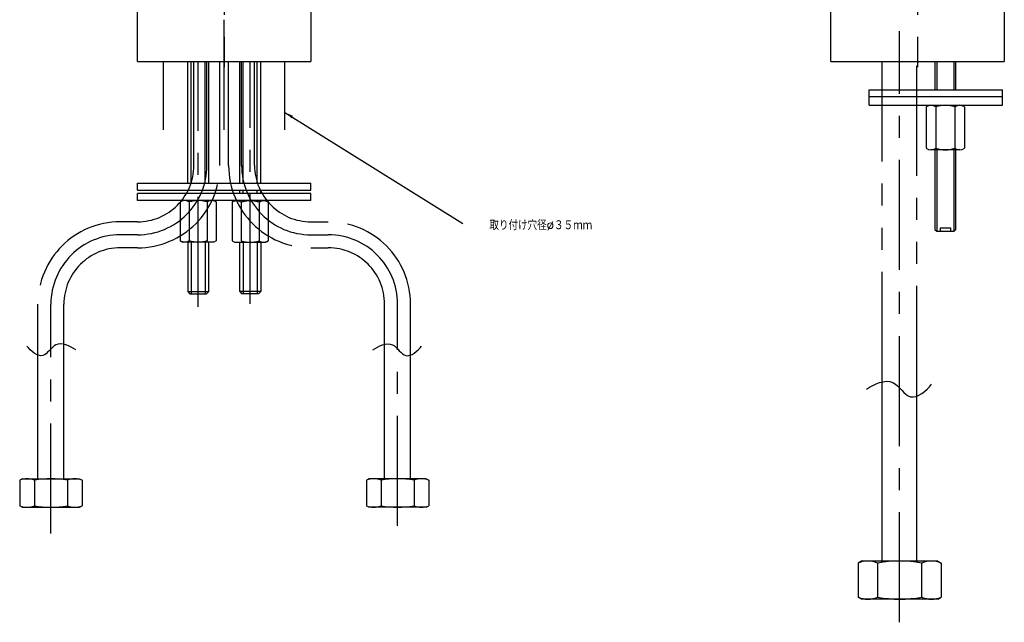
# Model space of a CAD drawing. Header units: millimetres. Extents: x -259 to 32, y -162 to 388.
# Tile 1 of 3: x -259 to 25, y -162 to 12. Entities that reach past the tile are written whole.
import ezdxf

# ---------------------------------------------------------------- set-up
doc = ezdxf.new("R2010")
doc.units = ezdxf.units.MM
doc.linetypes.add('CENTER', pattern=[50.8, 31.75, -6.35, 6.35, -6.35])
doc.linetypes.add('PHANTOM', pattern=[63.5, 31.75, -6.35, 6.35, -6.35, 6.35, -6.35])
doc.styles.get("Standard").update_dxf_attribs({"font": 'txt.shx', "bigfont": 'bigfont.shx'})
doc.dimstyles.new('ISO-25', dxfattribs={"dimtxt": 2.5, "dimasz": 2.5, "dimexe": 1.25, "dimexo": 0.625, "dimtad": 1, "dimtxsty": 'Standard', "dimcen": 2.5, "dimadec": 0, "dimazin": 0, "dimtfac": 1, "dimtmove": 0, "dimatfit": 3, "dimfxl": 0, "dimarcsym": 0})

msp = doc.modelspace()

# ---------------------------------------------------------------- linework, layer by layer
at = {"color": 7, "linetype": 'CENTER'}
for p, q in [((-200, -19.738728), (-200, 160.090327)), ((-200, 159.446234), (-200, -1.626477)), ((-200, 159.446234), (-200, -1.626477)), ((0, 159.446234), (0, -1.626477)), ((-5.199618, -161.734712), (-5.199618, 8.67981)), ((-207.5, -70.810058), (-207.5, 0)), ((-205, -30), (-205, 0)), ((-195, -30), (-195, 0)), ((-192.5, -69.937144), (-192.5, 0)), ((-225, -46.25), (-230, -46.25)), ((-175, -46.25), (-170, -46.25)), ((-225, -50), (-230, -50)), ((-175, -50), (-170, -50)), ((-225, -53.75), (-230, -53.75)), ((-175, -53.75), (-170, -53.75)), ((-250, -136.130344), (-250, -70)), ((-150, -133.93995), (-150, -70))]:
    msp.add_line(p, q, dxfattribs=at)
at = {"color": 7, "linetype": 'Continuous'}
for p, q in [((-225, 0), (-225, 120)), ((-175, 120), (-175, 0)), ((25, 120), (25, 0)), ((-25, 0), (-25, 92)), ((-225, 0), (-175, 0)), ((-210.508825, -35.102964), (-210.508825, 0)), ((-209.497805, -35.102964), (-209.497805, 0)), ((-205.502195, -35.102964), (-205.502195, 0)), ((-204.491175, -35.102964), (-204.491175, 0)), ((-195.508825, -35.102964), (-195.508825, 0)), ((-194.497805, -35.102964), (-194.497805, 0)), ((-190.502195, -35.102964), (-190.502195, 0)), ((-189.491175, -35.102964), (-189.491175, 0)), ((-25, 0), (25, 0)), ((5, 0), (5, -8.163888)), ((5.5, 0), (5.5, -8.163888)), ((10.5, -8.163888), (10.5, 0)), ((11, -8.163888), (11, 0)), ((-13.954451, -8.163888), (24.5, -8.163888)), ((-13.954451, -12.662672), (-13.954451, -8.163888)), ((24.480906, -10.16328), (24.5, -8.163888)), ((-13.954451, -10.16328), (24.5, -10.16328)), ((24.480906, -12.662672), (24.5, -10.16328)), ((-13.954451, -12.662672), (24.480906, -12.662672)), ((2.446612, -13.092228), (2.446612, -25.058115)), ((5.223306, -13.092228), (5.223306, -25.058115)), ((10.776694, -13.092228), (10.776694, -25.058115)), ((13.553388, -13.092228), (13.553388, -25.058115)), ((12.165041, -25.487672), (3.834959, -25.487672)), ((5, -25.487672), (5, -48.5)), ((5.5, -25.487672), (5.5, -49)), ((10.5, -49), (10.5, -25.487672)), ((11, -48.5), (11, -25.487672)), ((-225, -35.102964), (-175, -35.102964)), ((-225, -37.108847), (-225, -35.102964)), ((-175, -37.108847), (-175, -35.102964)), ((-225, -37.108847), (-175, -37.108847)), ((-225, -40.117673), (-225, -38.111789)), ((-175, -38.111789), (-225, -38.111789)), ((-195.508825, -38.111789), (-195.508825, -37.108847)), ((-194.497805, -38.111789), (-194.497805, -37.108847)), ((-190.502195, -38.111789), (-190.502195, -37.108847)), ((-189.491175, -38.111789), (-189.491175, -37.108847)), ((-175, -40.117673), (-175, -38.111789)), ((-175, -40.117673), (-225, -40.117673)), ((-212.013238, -40.117673), (-212.713368, -40.521893)), ((-212.713368, -40.521893), (-212.713368, -51.748754)), ((-210.107649, -40.521336), (-210.107649, -51.749311)), ((-204.591062, -40.363451), (-204.892351, -40.521336)), ((-204.892351, -40.521336), (-204.892351, -51.749311)), ((-202.986762, -40.117673), (-202.286632, -40.521893)), ((-202.286632, -40.521893), (-202.286632, -51.748754)), ((-197.013238, -40.117673), (-197.713368, -40.521893)), ((-197.713368, -40.521893), (-197.713368, -51.748754)), ((-195.408938, -40.363451), (-195.107649, -40.521336)), ((-195.107649, -40.521336), (-195.107649, -51.749311)), ((-189.892351, -40.521336), (-189.892351, -51.749311)), ((-187.986762, -40.117673), (-187.286632, -40.521893)), ((-187.286632, -40.521893), (-187.286632, -51.748754)), ((6.5, -48), (6.5, -49)), ((6.5, -48), (9.5, -48)), ((9.5, -48), (9.5, -49)), ((5, -48.5), (5.5, -49)), ((5.5, -49), (10.5, -49)), ((10.5, -49), (11, -48.5)), ((-212.713368, -51.748754), (-212.013238, -52.152974)), ((-202.986815, -52.152974), (-212.013185, -52.152974)), ((-210.508825, -52.152974), (-210.508825, -66.398051)), ((-210.107649, -51.749311), (-210.408993, -51.907222)), ((-209.497805, -52.152974), (-209.497805, -67)), ((-205.502195, -52.152974), (-205.502195, -67)), ((-204.491175, -66.398051), (-204.491175, -52.152974)), ((-202.286632, -51.748754), (-202.986762, -52.152974)), ((-197.713368, -51.748754), (-197.013238, -52.152974)), ((-197.013185, -52.152974), (-187.986815, -52.152974)), ((-195.508825, -66.398051), (-195.508825, -52.152974)), ((-194.497805, -52.152974), (-194.497805, -67)), ((-190.502195, -52.152974), (-190.502195, -67)), ((-189.892351, -51.749311), (-189.591007, -51.907222)), ((-189.491175, -52.152974), (-189.491175, -66.398051)), ((-187.286632, -51.748754), (-187.986762, -52.152974)), ((-210.508825, -66.398051), (-209.906987, -66.999926)), ((-210.508825, -66.398051), (-204.491175, -66.398051)), ((-210.281603, -66.51573), (-210.283144, -66.519965)), ((-209.90706, -67), (-205.09294, -67)), ((-204.491175, -66.398051), (-205.093013, -66.999926)), ((-195.508825, -66.398051), (-194.906987, -66.999926)), ((-189.491175, -66.398051), (-195.508825, -66.398051)), ((-190.09294, -67), (-194.90706, -67)), ((-189.491175, -66.398051), (-190.093013, -66.999926)), ((-189.718397, -66.51573), (-189.716856, -66.519965)), ((-246.25, -120.329583), (-246.25, -81.581225)), ((-153.75, -120.329583), (-153.75, -81.581225)), ((-253.75, -120.329583), (-253.75, -84.665245)), ((-146.25, -120.329583), (-146.25, -84.665245)), ((-10.199618, -144.064001), (-10.199618, -92.399524)), ((-0.199618, -144.064001), (-0.199618, -96.511551)), ((-258.25, -120.329583), (-259, -120.762595)), ((-259, -120.762595), (-259, -128.14657)), ((-258.25, -120.329583), (-241.75, -120.329583)), ((-254.76314, -120.762595), (-254.76314, -128.14657)), ((-245.23686, -120.762595), (-245.23686, -128.14657)), ((-241.75, -120.329583), (-241, -120.762595)), ((-241, -120.762595), (-241, -128.14657)), ((-158.25, -120.329583), (-159, -120.762595)), ((-159, -120.762595), (-159, -128.14657)), ((-141.75, -120.329583), (-158.25, -120.329583)), ((-154.76314, -120.762595), (-154.76314, -128.14657)), ((-145.23686, -120.762595), (-145.23686, -128.14657)), ((-141.75, -120.329583), (-141, -120.762595)), ((-141, -120.762595), (-141, -128.14657)), ((-258.25, -128.579583), (-259, -128.14657)), ((-258.25, -128.579583), (-241.75, -128.579583)), ((-241.75, -128.579583), (-241, -128.14657)), ((-158.25, -128.579583), (-159, -128.14657)), ((-141.75, -128.579583), (-158.25, -128.579583)), ((-141.75, -128.579583), (-141, -128.14657)), ((-16.199618, -144.064001), (-17.199618, -144.641351)), ((-17.199618, -144.641351), (-17.199618, -154.486651)), ((5.800382, -144.064001), (-16.199618, -144.064001)), ((-11.550471, -144.641351), (-11.550471, -154.486651)), ((1.151235, -144.641351), (1.151235, -154.486651)), ((5.800382, -144.064001), (6.800382, -144.641351)), ((6.800382, -144.641351), (6.800382, -154.486651)), ((-16.199618, -155.064001), (-17.199618, -154.486651)), ((5.800382, -155.064001), (-16.199618, -155.064001)), ((5.800382, -155.064001), (6.800382, -154.486651))]:
    msp.add_line(p, q, dxfattribs=at)
at = {"color": 7, "linetype": 'PHANTOM'}
for p, q in [((-217.5, -19.738728), (-217.5, 0)), ((-208.75, -30), (-208.75, 0)), ((-201.25, -30), (-201.25, 0)), ((-198.75, -30), (-198.75, 0)), ((-191.25, -30), (-191.25, 0)), ((-182.5, -19.738728), (-182.5, 0)), ((-10.199618, -92.399524), (-10.199618, 0)), ((-0.199618, -96.511551), (-0.199618, 0)), ((-253.75, -84.665245), (-253.75, -70)), ((-246.25, -81.581225), (-246.25, -70)), ((-153.75, -81.581225), (-153.75, -70)), ((-146.25, -84.665245), (-146.25, -70))]:
    msp.add_line(p, q, dxfattribs=at)
at = {"color": 7, "linetype": 'Continuous'}
for centre, radius, start, end in [((3.834959, -15.121054), 2.458382, 55.615748, 124.384242), ((8, -21.851865), 9.189194, 72.412043, 107.587949), ((12.165041, -15.121054), 2.458382, 55.615748, 124.384242), ((3.834959, -23.02929), 2.458382, -124.384242, -55.615748), ((8, -16.298478), 9.189194, -107.587967, -72.412041), ((12.165041, -23.02929), 2.458382, -124.384242, -55.615748), ((-256.88157, -125.728092), 5.398509, 66.895446, 113.104549), ((-250, -146.743357), 26.413775, 79.61114, 100.388855), ((-243.11843, -125.728092), 5.398509, 66.895446, 113.104549), ((-156.88157, -125.728092), 5.398509, 66.895446, 113.104549), ((-150, -146.743357), 26.413775, 79.61114, 100.388855), ((-143.11843, -125.728092), 5.398509, 66.895446, 113.104549), ((-256.88157, -123.181073), 5.398509, -113.104549, -66.895446), ((-250, -102.165808), 26.413775, -100.388855, -79.61114), ((-243.11843, -123.181073), 5.398509, -113.104549, -66.895446), ((-156.88157, -123.181073), 5.398509, -113.104549, -66.895446), ((-150, -102.165808), 26.413775, -100.388855, -79.61114), ((-143.11843, -123.181073), 5.398509, -113.104549, -66.895446), ((-14.375044, -151.262013), 7.198012, 66.895446, 113.104549), ((-5.199618, -179.282367), 35.218366, 79.61114, 100.388855), ((3.975809, -151.262013), 7.198012, 66.895446, 113.104549), ((-14.375044, -147.865988), 7.198012, -113.104549, -66.895446), ((-5.199618, -119.845634), 35.218366, -100.388855, -79.61114), ((3.975809, -147.865988), 7.198012, -113.104549, -66.895446)]:
    msp.add_arc(centre, radius, start, end, dxfattribs=at)
at = {"color": 7, "linetype": 'CENTER'}
for centre, radius, start, end in [((-225, -30), 20, -89.999997, 0), ((-225, -30), 16.25, -89.999997, 0), ((-225, -30), 23.75, -89.999997, 0), ((-175, -30), 23.75, -179.999995, -89.999997), ((-175, -30), 20, -179.999995, -89.999997), ((-175, -30), 16.25, -179.999995, -89.999997), ((-230, -70), 23.75, 89.999997, 179.999995), ((-170, -70), 23.75, 0, 89.999997), ((-230, -70), 20, 89.999997, 179.999995), ((-170, -70), 20, 0, 89.999997), ((-230, -70), 16.25, 89.999997, 179.999995), ((-170, -70), 16.25, 0, 89.999997)]:
    msp.add_arc(centre, radius, start, end, dxfattribs=at)
at = {"color": 7, "linetype": 'Continuous'}
for points, start_tangent, end_tangent in [([(-210.107649, -40.521336), (-210.427631, -40.354769), (-210.752046, -40.227108), (-211.080196, -40.146319), (-211.410528, -40.118646), (-211.740856, -40.146486), (-212.068998, -40.227428), (-212.393399, -40.35522), (-212.713368, -40.521893)], (-0.866146, 0.499792), (-0.866025, -0.5)), ([(-207.5, -40.117673), (-208.161164, -40.145486), (-208.81794, -40.226502), (-210.107649, -40.521336)], (-1, 0), (-0.960728, -0.277492)), ([(-204.892351, -40.521336), (-206.18206, -40.226502), (-206.838836, -40.145486), (-207.5, -40.117673)], (-0.960728, 0.277492), (-1, 0)), ([(-202.286632, -40.521893), (-202.568689, -40.372984), (-202.854232, -40.253587), (-203.142883, -40.169268), (-203.433749, -40.124872), (-203.72546, -40.123328), (-204.016436, -40.164743), (-204.591062, -40.363451)], (-0.866025, 0.5), (-0.905692, -0.423936)), ([(-197.713368, -40.521893), (-197.431311, -40.372984), (-197.145768, -40.253587), (-196.857117, -40.169268), (-196.566251, -40.124872), (-196.27454, -40.123328), (-195.983564, -40.164743), (-195.408938, -40.363451)], (0.866025, 0.5), (0.905692, -0.423936)), ([(-195.107649, -40.521336), (-193.81794, -40.226502), (-193.161164, -40.145486), (-192.5, -40.117673)], (0.960728, 0.277492), (1, 0)), ([(-192.5, -40.117673), (-191.838836, -40.145486), (-191.18206, -40.226502), (-189.892351, -40.521336)], (1, 0), (0.960728, -0.277492)), ([(-189.892351, -40.521336), (-189.572369, -40.354769), (-189.247954, -40.227108), (-188.919804, -40.146319), (-188.589472, -40.118646), (-188.259144, -40.146486), (-187.931002, -40.227428), (-187.606601, -40.35522), (-187.286632, -40.521893)], (0.866146, 0.499792), (0.866025, -0.5)), ([(-210.408993, -51.907222), (-210.983607, -52.105913), (-211.274576, -52.147322), (-211.566279, -52.145773), (-211.857138, -52.101374), (-212.145782, -52.017055), (-212.431318, -51.89766), (-212.713368, -51.748754)], (-0.9057, -0.42392), (-0.866025, 0.5)), ([(-207.5, -52.152974), (-208.161164, -52.125161), (-208.81794, -52.044145), (-210.107649, -51.749311)], (-1, 0), (-0.960728, 0.277492)), ([(-204.892351, -51.749311), (-206.18206, -52.044145), (-206.838836, -52.125161), (-207.5, -52.152974)], (-0.960728, -0.277492), (-1, 0)), ([(-195.107649, -51.749311), (-193.81794, -52.044145), (-193.161164, -52.125161), (-192.5, -52.152974)], (0.960728, -0.277492), (1, 0)), ([(-192.5, -52.152974), (-191.838836, -52.125161), (-191.18206, -52.044145), (-189.892351, -51.749311)], (1, 0), (0.960728, 0.277492)), ([(-189.591007, -51.907222), (-189.016393, -52.105913), (-188.725424, -52.147322), (-188.433721, -52.145773), (-188.142862, -52.101374), (-187.854218, -52.017055), (-187.568682, -51.89766), (-187.286632, -51.748754)], (0.9057, -0.42392), (0.866025, 0.5)), ([(-242.852313, -83.166602), (-248.559826, -81.744258), (-252.372643, -84.815693), (-256.926841, -82.114948)], (-0.832209, 0.554462), (-0.633896, 0.773418)), ([(-157.147687, -83.166602), (-151.440174, -81.744258), (-147.627357, -84.815693), (-143.073159, -82.114948)], (0.832209, 0.554462), (0.633896, 0.773418)), ([(-14.729867, -94.51336), (-7.119849, -92.616901), (-2.036093, -96.712149), (4.036171, -93.111155)], (0.832209, 0.554462), (0.633896, 0.773418))]:
    msp.add_spline(points, degree=3, dxfattribs=dict(at, start_tangent=start_tangent, end_tangent=end_tangent))

# ---------------------------------------------------------------- texts
at = {"color": 7, "insert": (-123.512044, -46.124474), "char_height": 2.5, "attachment_point": 1}
msp.add_mtext('取り付け穴径%%C３５ｍｍ', dxfattribs=at)

# ---------------------------------------------------------------- leaders
at = {"color": 7}
msp.add_leader([(-182.5, -14.716292), (-131.147023, -46.724474)], dimstyle='ISO-25', dxfattribs=at)

doc.saveas('drawing.dxf')
